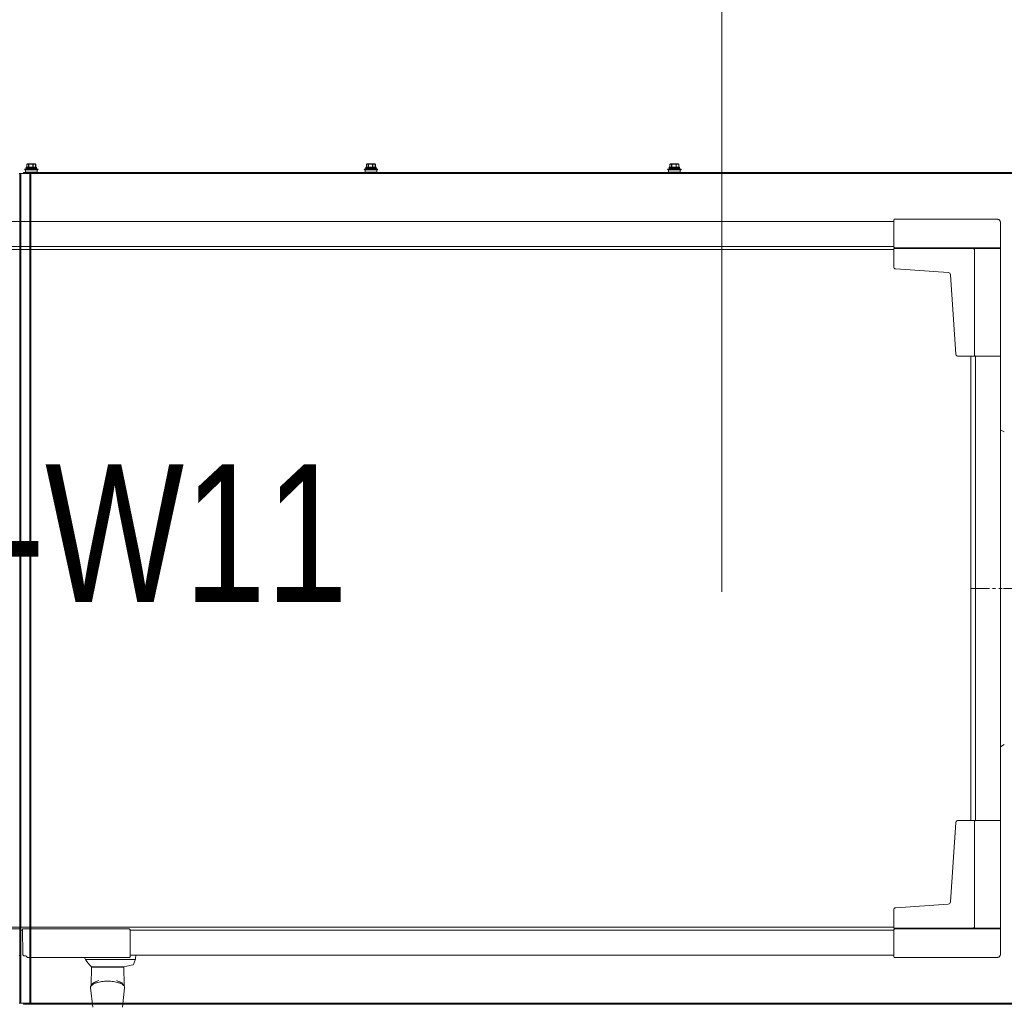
# Model space of a CAD drawing. Header units: millimetres. Extents: x -3034 to 546681, y -100001 to 133386.
# Tile 79 of 124: x 88130 to 89135, y -15458 to -14452. Entities that reach past the tile are written whole.
import ezdxf

# ---------------------------------------------------------------- set-up
doc = ezdxf.new("R2010")
doc.units = ezdxf.units.MM
doc.linetypes.add('ACAD_ISO03W100', pattern=[150, 60, -90])
doc.linetypes.add('CENTER2', pattern=[28.575, 19.05, -3.175, 3.175, -3.175])
for name, color, linetype in [('___INST__AR_podstawy', 3, 'Continuous'), ('ELEK CIENKIE', 80, 'Continuous'), ('ELEK ODGROMÓWKA', 214, 'Continuous')]:
    doc.layers.add(name, color=color, linetype=linetype)
doc.layers.add('HVAC_WENTYLACJA_ETYKIETY', color=3, linetype='Continuous', lineweight=18)
doc.layers.add('Visible', color=7, linetype='Continuous', lineweight=70)
doc.styles.add('DYN_DIM', font='txt')

# ---------------------------------------------------------------- blocks, each defined once
blk = doc.blocks.new('iglice')
at = {"layer": 'ELEK CIENKIE', "color": 232, "linetype": 'ACAD_ISO03W100', "ltscale": 3}
blk.add_circle((-27813.9, 9135.3), 7540, dxfattribs=at)
blk = doc.blocks.new('wentDACH')
at = {"color": 8, "linetype": 'Continuous', "lineweight": 9}
for p, q in [((-97898.4, 28798), (-97898.4, 28797.7)), ((-97887.9, 28798), (-97898.4, 28798)), ((-97898.4, 28797.7), (-97887.9, 28797.7)), ((-97888.2, 28798.3), (-97898.1, 28798.3)), ((-97898.1, 28797.4), (-97888.2, 28797.4)), ((-97897.7, 28798.3), (-97897.7, 28801.2)), ((-97897.7, 28798.3), (-97897.7, 28801.2)), ((-97897.7, 28801.2), (-97897.7, 28801.2)), ((-97897.6, 28801.4), (-97897.5, 28801.5)), ((-97897.6, 28801.4), (-97897.6, 28801.4)), ((-97897.5, 28801.5), (-97897.4, 28801.6)), ((-97897.5, 28801.5), (-97897.5, 28801.5)), ((-97897.4, 28801.6), (-97897.3, 28801.6)), ((-97897.2, 28801.7), (-97897.3, 28801.6)), ((-97897.3, 28801.6), (-97897.3, 28801.6)), ((-97896.3, 28801.4), (-97897.3, 28801.4)), ((-97897.2, 28801.7), (-97897.2, 28801.7)), ((-97897.2, 28801.7), (-97897.2, 28801.7)), ((-97897.2, 28801.7), (-97897.2, 28801.7)), ((-97889.2, 28801.7), (-97897.1, 28801.7)), ((-97895, 28801.7), (-97896.2, 28801.7)), ((-97896, 28798.3), (-97896, 28801.2)), ((-97896, 28801.2), (-97895.8, 28801.2)), ((-97895.8, 28798.3), (-97895.8, 28801.2)), ((-97892.4, 28801.4), (-97894.9, 28801.4)), ((-97890.9, 28801.7), (-97892.3, 28801.7)), ((-97891.5, 28798.3), (-97891.5, 28801.2)), ((-97891.5, 28801.2), (-97891.3, 28801.2)), ((-97891.3, 28798.3), (-97891.3, 28801.2)), ((-97890.8, 28801.4), (-97889.2, 28801.4)), ((-97889.3, 28801.7), (-97889.1, 28801.7)), ((-97889.1, 28801.7), (-97889, 28801.6)), ((-97889, 28801.6), (-97889, 28801.6)), ((-97889, 28801.6), (-97888.9, 28801.6)), ((-97889, 28801.6), (-97889, 28801.6)), ((-97888.9, 28801.6), (-97888.9, 28801.5)), ((-97888.9, 28801.5), (-97888.8, 28801.5)), ((-97888.7, 28801.4), (-97888.8, 28801.5)), ((-97888.8, 28801.5), (-97888.7, 28801.4)), ((-97888.7, 28801.4), (-97888.7, 28801.4)), ((-97888.7, 28798.3), (-97888.7, 28801.2)), ((-97888.7, 28801.2), (-97888.6, 28801.2)), ((-97888.6, 28798.3), (-97888.6, 28801.2)), ((-97887.9, 28798), (-97887.9, 28797.7)), ((-97551.4, 28798), (-97551.4, 28797.7)), ((-97540.9, 28798), (-97551.4, 28798)), ((-97551.4, 28797.7), (-97540.9, 28797.7)), ((-97541.2, 28798.3), (-97551.1, 28798.3)), ((-97551.1, 28797.4), (-97541.2, 28797.4)), ((-97550.7, 28798.3), (-97550.7, 28801.2)), ((-97550.7, 28798.3), (-97550.7, 28801.2)), ((-97550.7, 28801.2), (-97550.7, 28801.2)), ((-97550.6, 28801.4), (-97550.5, 28801.5)), ((-97550.6, 28801.4), (-97550.6, 28801.4)), ((-97550.5, 28801.5), (-97550.4, 28801.6)), ((-97550.5, 28801.5), (-97550.5, 28801.5)), ((-97550.4, 28801.6), (-97550.3, 28801.6)), ((-97550.2, 28801.7), (-97550.3, 28801.6)), ((-97550.3, 28801.6), (-97550.3, 28801.6)), ((-97549.3, 28801.4), (-97550.3, 28801.4)), ((-97550.2, 28801.7), (-97550.2, 28801.7)), ((-97550.2, 28801.7), (-97550.2, 28801.7)), ((-97550.2, 28801.7), (-97550.2, 28801.7)), ((-97542.2, 28801.7), (-97550.1, 28801.7)), ((-97548, 28801.7), (-97549.2, 28801.7)), ((-97549, 28798.3), (-97549, 28801.2)), ((-97549, 28801.2), (-97548.8, 28801.2)), ((-97548.8, 28798.3), (-97548.8, 28801.2)), ((-97545.4, 28801.4), (-97547.9, 28801.4)), ((-97543.9, 28801.7), (-97545.3, 28801.7)), ((-97544.5, 28798.3), (-97544.5, 28801.2)), ((-97544.5, 28801.2), (-97544.3, 28801.2)), ((-97544.3, 28798.3), (-97544.3, 28801.2)), ((-97543.8, 28801.4), (-97542.2, 28801.4)), ((-97542.3, 28801.7), (-97542.1, 28801.7)), ((-97542.1, 28801.7), (-97542, 28801.6)), ((-97542, 28801.6), (-97542, 28801.6)), ((-97542, 28801.6), (-97541.9, 28801.6)), ((-97542, 28801.6), (-97542, 28801.6)), ((-97541.9, 28801.6), (-97541.9, 28801.5)), ((-97541.9, 28801.5), (-97541.8, 28801.5)), ((-97541.7, 28801.4), (-97541.8, 28801.5)), ((-97541.8, 28801.5), (-97541.7, 28801.4)), ((-97541.7, 28801.4), (-97541.7, 28801.4)), ((-97541.7, 28798.3), (-97541.7, 28801.2)), ((-97541.7, 28801.2), (-97541.6, 28801.2)), ((-97541.6, 28798.3), (-97541.6, 28801.2)), ((-97540.9, 28798), (-97540.9, 28797.7)), ((-97241.4, 28798), (-97241.4, 28797.7)), ((-97230.9, 28798), (-97241.4, 28798)), ((-97241.4, 28797.7), (-97230.9, 28797.7)), ((-97231.2, 28798.3), (-97241.1, 28798.3)), ((-97241.1, 28797.4), (-97231.2, 28797.4)), ((-97240.7, 28798.3), (-97240.7, 28801.2)), ((-97240.7, 28798.3), (-97240.7, 28801.2)), ((-97240.7, 28801.2), (-97240.7, 28801.2)), ((-97240.6, 28801.4), (-97240.5, 28801.5)), ((-97240.6, 28801.4), (-97240.6, 28801.4)), ((-97240.5, 28801.5), (-97240.4, 28801.6)), ((-97240.5, 28801.5), (-97240.5, 28801.5)), ((-97240.4, 28801.6), (-97240.3, 28801.6)), ((-97240.2, 28801.7), (-97240.3, 28801.6)), ((-97240.3, 28801.6), (-97240.3, 28801.6)), ((-97239.3, 28801.4), (-97240.3, 28801.4)), ((-97240.2, 28801.7), (-97240.2, 28801.7)), ((-97240.2, 28801.7), (-97240.2, 28801.7)), ((-97240.2, 28801.7), (-97240.2, 28801.7)), ((-97232.2, 28801.7), (-97240.1, 28801.7)), ((-97238, 28801.7), (-97239.2, 28801.7)), ((-97239, 28798.3), (-97239, 28801.2)), ((-97239, 28801.2), (-97238.8, 28801.2)), ((-97238.8, 28798.3), (-97238.8, 28801.2)), ((-97235.4, 28801.4), (-97237.9, 28801.4)), ((-97233.9, 28801.7), (-97235.3, 28801.7)), ((-97234.5, 28798.3), (-97234.5, 28801.2)), ((-97234.5, 28801.2), (-97234.3, 28801.2)), ((-97234.3, 28798.3), (-97234.3, 28801.2)), ((-97233.8, 28801.4), (-97232.2, 28801.4)), ((-97232.3, 28801.7), (-97232.1, 28801.7)), ((-97232.1, 28801.7), (-97232, 28801.6)), ((-97232, 28801.6), (-97232, 28801.6)), ((-97232, 28801.6), (-97231.9, 28801.6)), ((-97232, 28801.6), (-97232, 28801.6)), ((-97231.9, 28801.6), (-97231.9, 28801.5)), ((-97231.9, 28801.5), (-97231.8, 28801.5)), ((-97231.7, 28801.4), (-97231.8, 28801.5)), ((-97231.8, 28801.5), (-97231.7, 28801.4)), ((-97231.7, 28801.4), (-97231.7, 28801.4)), ((-97231.7, 28798.3), (-97231.7, 28801.2)), ((-97231.7, 28801.2), (-97231.6, 28801.2)), ((-97231.6, 28798.3), (-97231.6, 28801.2)), ((-97230.9, 28798), (-97230.9, 28797.7)), ((-97905.4, 28791.9), (-97901, 28791.9)), ((-97904.9, 27944.1), (-97904.9, 28791.7)), ((-97893.5, 28791.7), (-97904.9, 28791.7)), ((-97903.7, 27944.1), (-97903.7, 28791.7)), ((-97901, 28791.7), (-97901, 28792.9)), ((-97901, 28792.9), (-96854.7, 28792.9)), ((-97900.2, 28796.4), (-97899.9, 28795.6)), ((-97886.2, 28796.4), (-97900.2, 28796.4)), ((-97886.4, 28795.6), (-97899.9, 28795.6)), ((-97899.2, 28795.6), (-97899.2, 28793.2)), ((-97887.2, 28793.2), (-97899.2, 28793.2)), ((-97894.7, 27944.1), (-97894.7, 28791.7)), ((-97893.5, 27944.1), (-97893.5, 28791.7)), ((-97893.5, 28791.7), (-96854.7, 28791.7)), ((-97887.2, 28795.6), (-97887.2, 28793.2)), ((-97886.2, 28796.4), (-97886.4, 28795.6)), ((-97553.2, 28796.4), (-97552.9, 28795.6)), ((-97539.2, 28796.4), (-97553.2, 28796.4)), ((-97539.4, 28795.6), (-97552.9, 28795.6)), ((-97552.2, 28795.6), (-97552.2, 28793.2)), ((-97540.2, 28793.2), (-97552.2, 28793.2)), ((-97540.2, 28795.6), (-97540.2, 28793.2)), ((-97539.2, 28796.4), (-97539.4, 28795.6)), ((-97243.2, 28796.4), (-97242.9, 28795.6)), ((-97229.2, 28796.4), (-97243.2, 28796.4)), ((-97229.4, 28795.6), (-97242.9, 28795.6)), ((-97242.2, 28795.6), (-97242.2, 28793.2)), ((-97230.2, 28793.2), (-97242.2, 28793.2)), ((-97230.2, 28795.6), (-97230.2, 28793.2)), ((-97229.2, 28796.4), (-97229.4, 28795.6)), ((-96905.9, 28745), (-97011.6, 28745)), ((-97011.3, 28716), (-97012.1, 28716.7)), ((-97012.1, 28696.5), (-97012.1, 28715.1)), ((-96930.6, 28715.1), (-97012.1, 28715.1)), ((-97010, 28694.3), (-96956.4, 28690.5)), ((-96954.2, 28688.3), (-96948.5, 28607.2)), ((-96929.7, 28605.9), (-96928.9, 28605.1)), ((-96946.2, 28605.1), (-96929.6, 28605.1)), ((-96954.2, 28047.5), (-96948.5, 28128.6)), ((-96946.2, 28130.7), (-96929.6, 28130.7)), ((-96929.7, 28129.9), (-96928.9, 28130.7)), ((-97010, 28041.5), (-96956.4, 28045.3)), ((-97012.1, 28039.3), (-97012.1, 28020.7)), ((-97793, 28019.8), (-97792.2, 28019.1)), ((-96930.6, 28020.7), (-97012.1, 28020.7)), ((-97011.3, 28019.8), (-97012.1, 28019.1)), ((-97786.6, 27989.7), (-97786.3, 27992.9)), ((-97897.3, 27990.8), (-97792.7, 27990.8)), ((-97838.4, 27990), (-97838.4, 27990.8)), ((-97786.9, 27988.6), (-97837.9, 27988.6)), ((-97798.7, 27981.2), (-97789.4, 27983)), ((-97792.7, 27990.8), (-97792.7, 27990.8)), ((-97789.3, 27983), (-97789.4, 27983)), ((-97789.2, 27983.1), (-97789.3, 27983)), ((-97789.1, 27983.2), (-97789.2, 27983.1)), ((-97789, 27983.3), (-97789.1, 27983.2)), ((-97788.9, 27983.4), (-97789, 27983.3)), ((-97788.8, 27983.5), (-97788.9, 27983.4)), ((-97786.8, 27988.9), (-97788.8, 27983.6)), ((-97788.8, 27983.6), (-97788.8, 27983.6)), ((-97788.8, 27983.6), (-97788.8, 27983.5)), ((-97786.7, 27989.1), (-97786.8, 27988.9)), ((-97786.8, 27988.9), (-97786.8, 27988.9)), ((-97786.6, 27989.6), (-97786.7, 27989.4)), ((-97786.7, 27989.4), (-97786.7, 27989.3)), ((-97786.7, 27989.3), (-97786.7, 27989.1)), ((-97786.6, 27989.7), (-97786.6, 27989.6)), ((-96905.9, 27990.8), (-97011.6, 27990.8)), ((-97831.9, 27962.4), (-97831.8, 27980.7)), ((-97798.5, 27980.7), (-97831.8, 27980.7)), ((-97803.9, 27981.2), (-97831.3, 27981.2)), ((-97803.9, 27981.2), (-97802.4, 27981.2)), ((-97802.4, 27981.2), (-97798.7, 27981.2)), ((-97798.4, 27962.4), (-97798.5, 27980.7)), ((-97832.5, 27961), (-97832.2, 27961.7)), ((-97832.2, 27961.7), (-97831.8, 27962.5)), ((-97831.8, 27962.5), (-97831.3, 27963.2)), ((-97831.3, 27963.2), (-97830.6, 27963.9)), ((-97830.6, 27963.9), (-97829.7, 27964.6)), ((-97829.7, 27964.6), (-97828.7, 27965.2)), ((-97828.7, 27965.2), (-97827.5, 27965.8)), ((-97827.5, 27965.8), (-97826.4, 27966.3)), ((-97826.4, 27966.3), (-97825.1, 27966.7)), ((-97825.1, 27966.7), (-97824.3, 27967)), ((-97806, 27967), (-97805.3, 27966.7)), ((-97805.3, 27966.7), (-97804, 27966.3)), ((-97804, 27966.3), (-97802.8, 27965.8)), ((-97802.8, 27965.8), (-97801.7, 27965.2)), ((-97801.7, 27965.2), (-97800.7, 27964.6)), ((-97800.7, 27964.6), (-97799.8, 27963.9)), ((-97799.8, 27963.9), (-97799.1, 27963.2)), ((-97799.1, 27963.2), (-97798.5, 27962.5)), ((-97798.5, 27962.5), (-97798.1, 27961.7)), ((-97798.4, 27962.4), (-97798.1, 27961.7)), ((-97798.1, 27961.7), (-97797.9, 27961.2)), ((-97798.1, 27961.7), (-97797.8, 27961)), ((-97832.6, 27960.3), (-97832.5, 27961)), ((-97832.6, 27960.3), (-97832.5, 27961)), ((-97832.5, 27959.8), (-97832.6, 27960.3)), ((-97832.5, 27959.8), (-97832.6, 27960.3)), ((-97832.5, 27961), (-97832.4, 27961.2)), ((-97830.4, 27939.8), (-97832.5, 27959.8)), ((-97799.9, 27939.8), (-97797.8, 27959.8)), ((-97797.8, 27961), (-97797.8, 27960.3)), ((-97797.8, 27960.3), (-97797.8, 27959.8)), ((-97901, 27943.9), (-97905.4, 27943.9)), ((-97893.5, 27944.1), (-97904.9, 27944.1)), ((-97901, 27944.1), (-97901, 27942.9)), ((-96854.7, 27942.9), (-97901, 27942.9)), ((-96854.7, 27944.1), (-97893.5, 27944.1))]:
    blk.add_line(p, q, dxfattribs=at)
at = {"color": 8, "lineweight": 9, "ltscale": 3}
for p, q in [((-97012.1, 28744.5), (-97011.6, 28745)), ((-96903.2, 28742.2), (-96903.2, 27993.6)), ((-97012.1, 28717.1), (-98794.2, 28717.1)), ((-97012.1, 28714.1), (-98794.2, 28714.1)), ((-96930.6, 28715.1), (-96929.7, 28714.2)), ((-96929.7, 28715.1), (-96903.2, 28714.7)), ((-96929.6, 28605.1), (-96929.6, 28605.8)), ((-96933.4, 28605.1), (-96933.4, 28130.7)), ((-96928.7, 28605.1), (-96928.7, 28130.7)), ((-96929.6, 28130.7), (-96929.6, 28130)), ((-98794.2, 28021.7), (-97012.1, 28021.7)), ((-97904.1, 28018.7), (-97902.2, 28018.7)), ((-97792.2, 28018.7), (-97012.1, 28018.7)), ((-96930.6, 28020.7), (-96929.7, 28021.6)), ((-96929.7, 28020.7), (-96903.1, 28021.1)), ((-97904.5, 27993.3), (-97905.5, 27992.3)), ((-97901.8, 27993.3), (-97900.8, 27992.3)), ((-97900.8, 27992.3), (-97899.9, 27992.3)), ((-97792.2, 27992.9), (-97012.1, 27992.9)), ((-97792.2, 27991.3), (-97792.7, 27990.8)), ((-97012.1, 27991.3), (-97011.6, 27990.8))]:
    blk.add_line(p, q, dxfattribs=at)
at = {"color": 8, "lineweight": 9}
for p, q in [((-97012.1, 28744.5), (-97012.1, 28716.7)), ((-97011.3, 28716), (-96903.2, 28716)), ((-96929.7, 28605.9), (-96929.7, 28715.1)), ((-96903.2, 28605.1), (-96928.9, 28605.1)), ((-96929.7, 28129.9), (-96929.7, 28020.7)), ((-96903.2, 28130.7), (-96928.9, 28130.7)), ((-98013.3, 28019.8), (-97904.1, 28019.8)), ((-97904.5, 27993.3), (-97904.1, 28019.8)), ((-97793, 28019.8), (-97902.2, 28019.8)), ((-97901.8, 27993.3), (-97902.2, 28019.8)), ((-97792.2, 27991.3), (-97792.2, 28019.1)), ((-97012.1, 27991.3), (-97012.1, 28019.1)), ((-97011.3, 28019.8), (-96903.2, 28019.8))]:
    blk.add_line(p, q, dxfattribs=at)
at = {"color": 8, "lineweight": 9, "ltscale": 3, "extrusion": (-1.22461e-16, 0, -1)}
for p, q in [((-96899.2, 28527.7), (-96903.2, 28529.9)), ((-96899.2, 28208.2), (-96903.2, 28205.9))]:
    blk.add_line(p, q, dxfattribs=at)
at = {"color": 8, "linetype": 'Continuous', "lineweight": 9, "extrusion": (-1.22461e-16, 0, -1)}
blk.add_line((-96903.2, 28529.9), (-96903.2, 28205.9), dxfattribs=at)
at = {"color": 8, "linetype": 'CENTER2', "lineweight": 9}
blk.add_line((-96933.4, 28367.9), (-96903.2, 28367.9), dxfattribs=at)
at = {"color": 8, "linetype": 'CENTER2', "lineweight": 9, "ltscale": 0.5, "extrusion": (-1.22461e-16, 0, -1)}
blk.add_line((-96847.5, 28367.9), (-96903.2, 28367.9), dxfattribs=at)
at = {"color": 8, "linetype": 'Continuous', "lineweight": 9}
for centre, radius, start, end in [((-97893.2, 28776.6), 21, 97.5391, 109.5099), ((-97898.1, 28798), 0.3, 90, 180), ((-97898.1, 28797.7), 0.3, 180, 270), ((-97897.4, 28801.2), 0.3, 126.4238, 180), ((-97897.4, 28801.2), 0.277, 175.8407, 186.9336), ((-97897.4, 28801.3), 0.241, 128.5817, 130.9525), ((-97897.4, 28801.3), 0.238, 126.6784, 128.5815), ((-97896.5, 28800.2), 1.69, 116.3292, 120.0415), ((-97897.1, 28801.4), 0.3, 90, 120), ((-97897.1, 28801.5), 0.252, 90.0011, 91.7003), ((-97893.2, 28776.6), 21, 70.4901, 82.4609), ((-97889.2, 28801.4), 0.3, 60, 90), ((-97888.9, 28801.2), 0.3, 0, 53.5762), ((-97888.2, 28798), 0.3, 0, 90), ((-97888.2, 28797.7), 0.3, 270, 0), ((-97546.2, 28776.6), 21, 97.5391, 109.5099), ((-97551.1, 28798), 0.3, 90, 180), ((-97551.1, 28797.7), 0.3, 180, 270), ((-97550.4, 28801.2), 0.3, 126.4238, 180), ((-97550.4, 28801.2), 0.277, 175.8407, 186.9336), ((-97550.4, 28801.3), 0.241, 128.5817, 130.9525), ((-97550.4, 28801.3), 0.238, 126.6784, 128.5815), ((-97549.5, 28800.2), 1.69, 116.3292, 120.0415), ((-97550.1, 28801.4), 0.3, 90, 120), ((-97550.1, 28801.5), 0.252, 90.0011, 91.7003), ((-97546.2, 28776.6), 21, 70.4901, 82.4609), ((-97542.2, 28801.4), 0.3, 60, 90), ((-97541.9, 28801.2), 0.3, 0, 53.5762), ((-97541.2, 28798), 0.3, 0, 90), ((-97541.2, 28797.7), 0.3, 270, 0), ((-97236.2, 28776.6), 21, 97.5391, 109.5099), ((-97241.1, 28798), 0.3, 90, 180), ((-97241.1, 28797.7), 0.3, 180, 270), ((-97240.4, 28801.2), 0.3, 126.4238, 180), ((-97240.4, 28801.2), 0.277, 175.8407, 186.9336), ((-97240.4, 28801.3), 0.241, 128.5817, 130.9525), ((-97240.4, 28801.3), 0.238, 126.6784, 128.5815), ((-97239.5, 28800.2), 1.69, 116.3292, 120.0415), ((-97240.1, 28801.4), 0.3, 90, 120), ((-97240.1, 28801.5), 0.252, 90.0011, 91.7003), ((-97236.2, 28776.6), 21, 70.4901, 82.4609), ((-97232.2, 28801.4), 0.3, 60, 90), ((-97231.9, 28801.2), 0.3, 0, 53.5762), ((-97231.2, 28798), 0.3, 0, 90), ((-97231.2, 28797.7), 0.3, 270, 0), ((-97009.9, 28696.5), 2.2, 180.0096, 265.9963), ((-96956.5, 28688.2), 2.37, 4.0593, 85.9494), ((-96946.3, 28607.3), 2.21, 184.1272, 273.5591), ((-96946.3, 28128.5), 2.21, 86.4409, 175.8728), ((-96956.5, 28047.6), 2.37, 274.0506, 355.9407), ((-97009.9, 28039.3), 2.2, 94.0037, 179.9904), ((-97835.4, 27990.3), 3, 185, 213.5309), ((-97803.7, 28011.2), 41, 213.5309, 226.4636), ((-97831.3, 27982.2), 1, 226.4636, 267.2445), ((-97831.3, 27980.7), 0.5, 90, 179.8), ((-97799, 27980.7), 0.5, 0.2, 90), ((-97819.2, 27943.2), 22.8, 109.6555, 109.8837), ((-97818.9, 27942.6), 23.5, 108.756, 109.652), ((-97811.4, 27942.6), 23.5, 70.0699, 71.4186), ((-97830.6, 27960), 1.91, 180.5947, 186.0272), ((-97799.8, 27960), 1.99, 359.323, 9.1435), ((-97799.7, 27960), 1.92, 358.0463, 359.248), ((-97799.7, 27960), 1.91, 353.9369, 358.0464)]:
    blk.add_arc(centre, radius, start, end, dxfattribs=at)
at = {"color": 8, "lineweight": 9}
blk.add_arc((-96905.9, 28742.2), 2.72, 0, 90, dxfattribs=at)
at = {"color": 8, "lineweight": 9, "ltscale": 3}
for centre, radius, start, end in [((-97900, 27989.2), 3.17, 31.7436, 89.9747), ((-96905.9, 27993.6), 2.72, 270, 0)]:
    blk.add_arc(centre, radius, start, end, dxfattribs=at)
at = {"color": 8, "linetype": 'Continuous', "lineweight": 9}
for points, knots in [([(-97897.7, 28801.2), (-97897.6, 28801.2), (-97897.5, 28801.3), (-97897.4, 28801.4), (-97897.3, 28801.4)], [0, 0, 0, 0, 0.258622, 1, 1, 1, 1]), ([(-97897.7, 28801.3), (-97897.7, 28801.3), (-97897.7, 28801.4), (-97897.6, 28801.4), (-97897.6, 28801.4)], [0, 0, 0, 0, 0.508798, 1, 1, 1, 1]), ([(-97897.2, 28801.7), (-97897.3, 28801.6), (-97897.3, 28801.6), (-97897.3, 28801.5), (-97897.3, 28801.4)], [0, 0, 0, 0, 0.487682, 1, 1, 1, 1]), ([(-97897.3, 28801.4), (-97897.3, 28801.4), (-97897.3, 28801.5), (-97897.3, 28801.6), (-97897.2, 28801.7), (-97897.1, 28801.7), (-97897.1, 28801.7)], [0, 0, 0, 0, 0.259185, 0.513105, 0.759396, 1, 1, 1, 1]), ([(-97896.3, 28801.4), (-97896.3, 28801.4), (-97896.3, 28801.5), (-97896.3, 28801.6), (-97896.2, 28801.6), (-97896.2, 28801.7), (-97896.2, 28801.7)], [0, 0, 0, 0, 0.250406, 0.503254, 0.75404, 1, 1, 1, 1]), ([(-97896.1, 28801.7), (-97896.1, 28801.7), (-97896.2, 28801.7), (-97896.3, 28801.6), (-97896.3, 28801.5), (-97896.3, 28801.4), (-97896.3, 28801.4)], [0, 0, 0, 0, 0.240697, 0.486978, 0.740875, 1, 1, 1, 1]), ([(-97896.3, 28801.4), (-97896.3, 28801.4), (-97896.2, 28801.3), (-97896.1, 28801.3), (-97896, 28801.2)], [0, 0, 0, 0, 0.241572, 1, 1, 1, 1]), ([(-97896.2, 28801.7), (-97896.1, 28801.7), (-97896, 28801.6), (-97895.9, 28801.5), (-97895.8, 28801.5)], [0, 0, 0, 0, 0.241665, 1, 1, 1, 1]), ([(-97896.2, 28801.7), (-97896.2, 28801.7), (-97896.1, 28801.7), (-97896.1, 28801.7), (-97896.1, 28801.7)], [0, 0, 0, 0, 0.512379, 1, 1, 1, 1]), ([(-97896, 28801.2), (-97896, 28801.3), (-97896, 28801.4), (-97895.9, 28801.4), (-97895.8, 28801.5)], [0, 0, 0, 0, 0.499375, 1, 1, 1, 1]), ([(-97895.8, 28801.2), (-97895.8, 28801.2), (-97895.8, 28801.3), (-97895.8, 28801.4), (-97895.8, 28801.4), (-97895.8, 28801.5), (-97895.8, 28801.5)], [0, 0, 0, 0, 0.311011, 0.595499, 0.831048, 1, 1, 1, 1]), ([(-97895, 28801.7), (-97895, 28801.7), (-97895, 28801.6), (-97895, 28801.5), (-97895, 28801.5), (-97894.9, 28801.4)], [0, 0, 0, 0, 0.177509, 0.414884, 1, 1, 1, 1]), ([(-97894.9, 28801.7), (-97894.9, 28801.7), (-97894.9, 28801.7), (-97895, 28801.7), (-97895, 28801.7)], [0, 0, 0, 0, 0.450321, 1, 1, 1, 1]), ([(-97894.9, 28801.4), (-97894.9, 28801.4), (-97894.9, 28801.5), (-97894.9, 28801.6), (-97894.9, 28801.7), (-97894.9, 28801.7), (-97894.9, 28801.7), (-97894.9, 28801.7), (-97894.9, 28801.7)], [0, 0, 0, 0, 0.374745, 0.693331, 0.816493, 0.909374, 0.969614, 1, 1, 1, 1]), ([(-97892.3, 28801.7), (-97892.3, 28801.7), (-97892.3, 28801.7), (-97892.4, 28801.7), (-97892.4, 28801.7), (-97892.4, 28801.6), (-97892.4, 28801.5), (-97892.4, 28801.4), (-97892.4, 28801.4)], [0, 0, 0, 0, 0.030416, 0.090737, 0.183718, 0.306963, 0.625593, 1, 1, 1, 1]), ([(-97892.4, 28801.4), (-97892.4, 28801.4), (-97892.4, 28801.5), (-97892.3, 28801.5), (-97892.3, 28801.6), (-97892.3, 28801.6), (-97892.3, 28801.7), (-97892.3, 28801.7)], [0, 0, 0, 0, 0.297271, 0.441547, 0.57721, 0.816523, 1, 1, 1, 1]), ([(-97892.3, 28801.7), (-97892.3, 28801.7), (-97892.3, 28801.7), (-97892.3, 28801.7), (-97892.3, 28801.7)], [0, 0, 0, 0, 0.636177, 1, 1, 1, 1]), ([(-97891.5, 28801.2), (-97891.5, 28801.2), (-97891.5, 28801.3), (-97891.5, 28801.4), (-97891.5, 28801.4), (-97891.5, 28801.5), (-97891.4, 28801.5)], [0, 0, 0, 0, 0.300908, 0.581887, 0.820768, 1, 1, 1, 1]), ([(-97891.4, 28801.5), (-97891.4, 28801.5), (-97891.2, 28801.6), (-97891, 28801.6), (-97890.9, 28801.7)], [0, 0, 0, 0, 0.253035, 1, 1, 1, 1]), ([(-97891.3, 28801.2), (-97891.3, 28801.3), (-97891.3, 28801.3), (-97891.4, 28801.4), (-97891.4, 28801.5), (-97891.4, 28801.5)], [0, 0, 0, 0, 0.51005, 0.761443, 1, 1, 1, 1]), ([(-97891.3, 28801.2), (-97891.2, 28801.2), (-97891.1, 28801.3), (-97890.9, 28801.4), (-97890.8, 28801.4)], [0, 0, 0, 0, 0.253258, 1, 1, 1, 1]), ([(-97890.8, 28801.4), (-97890.8, 28801.4), (-97890.8, 28801.5), (-97890.8, 28801.6), (-97890.9, 28801.7), (-97891, 28801.7), (-97891, 28801.7)], [0, 0, 0, 0, 0.275505, 0.536765, 0.776581, 1, 1, 1, 1]), ([(-97891, 28801.7), (-97891, 28801.7), (-97890.9, 28801.7), (-97890.9, 28801.7), (-97890.9, 28801.7)], [0, 0, 0, 0, 0.468779, 1, 1, 1, 1]), ([(-97890.9, 28801.7), (-97890.9, 28801.6), (-97890.8, 28801.6), (-97890.8, 28801.5), (-97890.8, 28801.4)], [0, 0, 0, 0, 0.485187, 1, 1, 1, 1]), ([(-97889.4, 28801.7), (-97889.4, 28801.7), (-97889.3, 28801.7), (-97889.3, 28801.6), (-97889.2, 28801.5), (-97889.2, 28801.4), (-97889.2, 28801.4)], [0, 0, 0, 0, 0.223573, 0.463515, 0.72475, 1, 1, 1, 1]), ([(-97889.3, 28801.7), (-97889.3, 28801.7), (-97889.3, 28801.7), (-97889.4, 28801.7), (-97889.4, 28801.7)], [0, 0, 0, 0, 0.252574, 1, 1, 1, 1]), ([(-97889.3, 28801.7), (-97889.3, 28801.7), (-97889.2, 28801.6), (-97889.1, 28801.6), (-97889, 28801.6)], [0, 0, 0, 0, 0.248581, 1, 1, 1, 1]), ([(-97889.2, 28801.4), (-97889.2, 28801.4), (-97889.2, 28801.5), (-97889.2, 28801.6), (-97889.2, 28801.6), (-97889.3, 28801.7), (-97889.3, 28801.7)], [0, 0, 0, 0, 0.271827, 0.529056, 0.771486, 1, 1, 1, 1]), ([(-97889.2, 28801.4), (-97889.1, 28801.4), (-97889, 28801.3), (-97888.8, 28801.3), (-97888.7, 28801.2)], [0, 0, 0, 0, 0.246934, 1, 1, 1, 1]), ([(-97888.8, 28801.5), (-97888.8, 28801.5), (-97888.9, 28801.5), (-97888.9, 28801.6), (-97889, 28801.6)], [0, 0, 0, 0, 0.255592, 1, 1, 1, 1]), ([(-97889, 28801.6), (-97889, 28801.6), (-97888.9, 28801.5), (-97888.8, 28801.5), (-97888.8, 28801.5)], [0, 0, 0, 0, 0.248651, 1, 1, 1, 1]), ([(-97888.7, 28801.2), (-97888.7, 28801.2), (-97888.7, 28801.3), (-97888.7, 28801.4), (-97888.7, 28801.4)], [0, 0, 0, 0, 0.267465, 1, 1, 1, 1]), ([(-97550.7, 28801.2), (-97550.6, 28801.2), (-97550.5, 28801.3), (-97550.4, 28801.4), (-97550.3, 28801.4)], [0, 0, 0, 0, 0.258622, 1, 1, 1, 1]), ([(-97550.7, 28801.3), (-97550.7, 28801.3), (-97550.7, 28801.4), (-97550.6, 28801.4), (-97550.6, 28801.4)], [0, 0, 0, 0, 0.508798, 1, 1, 1, 1]), ([(-97550.2, 28801.7), (-97550.3, 28801.6), (-97550.3, 28801.6), (-97550.3, 28801.5), (-97550.3, 28801.4)], [0, 0, 0, 0, 0.487682, 1, 1, 1, 1]), ([(-97550.3, 28801.4), (-97550.3, 28801.4), (-97550.3, 28801.5), (-97550.3, 28801.6), (-97550.2, 28801.7), (-97550.1, 28801.7), (-97550.1, 28801.7)], [0, 0, 0, 0, 0.259185, 0.513105, 0.759396, 1, 1, 1, 1]), ([(-97549.3, 28801.4), (-97549.3, 28801.4), (-97549.3, 28801.5), (-97549.3, 28801.6), (-97549.2, 28801.6), (-97549.2, 28801.7), (-97549.2, 28801.7)], [0, 0, 0, 0, 0.250406, 0.503254, 0.75404, 1, 1, 1, 1]), ([(-97549.1, 28801.7), (-97549.1, 28801.7), (-97549.2, 28801.7), (-97549.3, 28801.6), (-97549.3, 28801.5), (-97549.3, 28801.4), (-97549.3, 28801.4)], [0, 0, 0, 0, 0.240697, 0.486978, 0.740875, 1, 1, 1, 1]), ([(-97549.3, 28801.4), (-97549.3, 28801.4), (-97549.2, 28801.3), (-97549.1, 28801.3), (-97549, 28801.2)], [0, 0, 0, 0, 0.241572, 1, 1, 1, 1]), ([(-97549.2, 28801.7), (-97549.1, 28801.7), (-97549, 28801.6), (-97548.9, 28801.5), (-97548.8, 28801.5)], [0, 0, 0, 0, 0.241665, 1, 1, 1, 1]), ([(-97549.2, 28801.7), (-97549.2, 28801.7), (-97549.1, 28801.7), (-97549.1, 28801.7), (-97549.1, 28801.7)], [0, 0, 0, 0, 0.512379, 1, 1, 1, 1]), ([(-97549, 28801.2), (-97549, 28801.3), (-97549, 28801.4), (-97548.9, 28801.4), (-97548.8, 28801.5)], [0, 0, 0, 0, 0.499375, 1, 1, 1, 1]), ([(-97548.8, 28801.2), (-97548.8, 28801.2), (-97548.8, 28801.3), (-97548.8, 28801.4), (-97548.8, 28801.4), (-97548.8, 28801.5), (-97548.8, 28801.5)], [0, 0, 0, 0, 0.311011, 0.595499, 0.831048, 1, 1, 1, 1]), ([(-97548, 28801.7), (-97548, 28801.7), (-97548, 28801.6), (-97548, 28801.5), (-97548, 28801.5), (-97547.9, 28801.4)], [0, 0, 0, 0, 0.177509, 0.414884, 1, 1, 1, 1]), ([(-97547.9, 28801.7), (-97547.9, 28801.7), (-97547.9, 28801.7), (-97548, 28801.7), (-97548, 28801.7)], [0, 0, 0, 0, 0.450321, 1, 1, 1, 1]), ([(-97547.9, 28801.4), (-97547.9, 28801.4), (-97547.9, 28801.5), (-97547.9, 28801.6), (-97547.9, 28801.7), (-97547.9, 28801.7), (-97547.9, 28801.7), (-97547.9, 28801.7), (-97547.9, 28801.7)], [0, 0, 0, 0, 0.374745, 0.693331, 0.816493, 0.909374, 0.969614, 1, 1, 1, 1]), ([(-97545.3, 28801.7), (-97545.3, 28801.7), (-97545.3, 28801.7), (-97545.4, 28801.7), (-97545.4, 28801.7), (-97545.4, 28801.6), (-97545.4, 28801.5), (-97545.4, 28801.4), (-97545.4, 28801.4)], [0, 0, 0, 0, 0.030416, 0.090737, 0.183718, 0.306963, 0.625593, 1, 1, 1, 1]), ([(-97545.4, 28801.4), (-97545.4, 28801.4), (-97545.4, 28801.5), (-97545.3, 28801.5), (-97545.3, 28801.6), (-97545.3, 28801.6), (-97545.3, 28801.7), (-97545.3, 28801.7)], [0, 0, 0, 0, 0.297271, 0.441547, 0.57721, 0.816523, 1, 1, 1, 1]), ([(-97545.3, 28801.7), (-97545.3, 28801.7), (-97545.3, 28801.7), (-97545.3, 28801.7), (-97545.3, 28801.7)], [0, 0, 0, 0, 0.636177, 1, 1, 1, 1]), ([(-97544.5, 28801.2), (-97544.5, 28801.2), (-97544.5, 28801.3), (-97544.5, 28801.4), (-97544.5, 28801.4), (-97544.5, 28801.5), (-97544.4, 28801.5)], [0, 0, 0, 0, 0.300908, 0.581887, 0.820768, 1, 1, 1, 1]), ([(-97544.4, 28801.5), (-97544.4, 28801.5), (-97544.2, 28801.6), (-97544, 28801.6), (-97543.9, 28801.7)], [0, 0, 0, 0, 0.253035, 1, 1, 1, 1]), ([(-97544.3, 28801.2), (-97544.3, 28801.3), (-97544.3, 28801.3), (-97544.4, 28801.4), (-97544.4, 28801.5), (-97544.4, 28801.5)], [0, 0, 0, 0, 0.51005, 0.761443, 1, 1, 1, 1]), ([(-97544.3, 28801.2), (-97544.2, 28801.2), (-97544.1, 28801.3), (-97543.9, 28801.4), (-97543.8, 28801.4)], [0, 0, 0, 0, 0.253258, 1, 1, 1, 1]), ([(-97543.8, 28801.4), (-97543.8, 28801.4), (-97543.8, 28801.5), (-97543.8, 28801.6), (-97543.9, 28801.7), (-97544, 28801.7), (-97544, 28801.7)], [0, 0, 0, 0, 0.275505, 0.536765, 0.776581, 1, 1, 1, 1]), ([(-97544, 28801.7), (-97544, 28801.7), (-97543.9, 28801.7), (-97543.9, 28801.7), (-97543.9, 28801.7)], [0, 0, 0, 0, 0.468779, 1, 1, 1, 1]), ([(-97543.9, 28801.7), (-97543.9, 28801.6), (-97543.8, 28801.6), (-97543.8, 28801.5), (-97543.8, 28801.4)], [0, 0, 0, 0, 0.485187, 1, 1, 1, 1]), ([(-97542.4, 28801.7), (-97542.4, 28801.7), (-97542.3, 28801.7), (-97542.3, 28801.6), (-97542.2, 28801.5), (-97542.2, 28801.4), (-97542.2, 28801.4)], [0, 0, 0, 0, 0.223573, 0.463515, 0.72475, 1, 1, 1, 1]), ([(-97542.3, 28801.7), (-97542.3, 28801.7), (-97542.3, 28801.7), (-97542.4, 28801.7), (-97542.4, 28801.7)], [0, 0, 0, 0, 0.252574, 1, 1, 1, 1]), ([(-97542.3, 28801.7), (-97542.3, 28801.7), (-97542.2, 28801.6), (-97542.1, 28801.6), (-97542, 28801.6)], [0, 0, 0, 0, 0.248581, 1, 1, 1, 1]), ([(-97542.2, 28801.4), (-97542.2, 28801.4), (-97542.2, 28801.5), (-97542.2, 28801.6), (-97542.2, 28801.6), (-97542.3, 28801.7), (-97542.3, 28801.7)], [0, 0, 0, 0, 0.271827, 0.529056, 0.771486, 1, 1, 1, 1]), ([(-97542.2, 28801.4), (-97542.1, 28801.4), (-97542, 28801.3), (-97541.8, 28801.3), (-97541.7, 28801.2)], [0, 0, 0, 0, 0.246934, 1, 1, 1, 1]), ([(-97541.8, 28801.5), (-97541.8, 28801.5), (-97541.9, 28801.5), (-97541.9, 28801.6), (-97542, 28801.6)], [0, 0, 0, 0, 0.255592, 1, 1, 1, 1]), ([(-97542, 28801.6), (-97542, 28801.6), (-97541.9, 28801.5), (-97541.8, 28801.5), (-97541.8, 28801.5)], [0, 0, 0, 0, 0.248651, 1, 1, 1, 1]), ([(-97541.7, 28801.2), (-97541.7, 28801.2), (-97541.7, 28801.3), (-97541.7, 28801.4), (-97541.7, 28801.4)], [0, 0, 0, 0, 0.267465, 1, 1, 1, 1]), ([(-97240.7, 28801.2), (-97240.6, 28801.2), (-97240.5, 28801.3), (-97240.4, 28801.4), (-97240.3, 28801.4)], [0, 0, 0, 0, 0.258622, 1, 1, 1, 1]), ([(-97240.7, 28801.3), (-97240.7, 28801.3), (-97240.7, 28801.4), (-97240.6, 28801.4), (-97240.6, 28801.4)], [0, 0, 0, 0, 0.508798, 1, 1, 1, 1]), ([(-97240.2, 28801.7), (-97240.3, 28801.6), (-97240.3, 28801.6), (-97240.3, 28801.5), (-97240.3, 28801.4)], [0, 0, 0, 0, 0.487682, 1, 1, 1, 1]), ([(-97240.3, 28801.4), (-97240.3, 28801.4), (-97240.3, 28801.5), (-97240.3, 28801.6), (-97240.2, 28801.7), (-97240.1, 28801.7), (-97240.1, 28801.7)], [0, 0, 0, 0, 0.259185, 0.513105, 0.759396, 1, 1, 1, 1]), ([(-97239.3, 28801.4), (-97239.3, 28801.4), (-97239.3, 28801.5), (-97239.3, 28801.6), (-97239.2, 28801.6), (-97239.2, 28801.7), (-97239.2, 28801.7)], [0, 0, 0, 0, 0.250406, 0.503254, 0.75404, 1, 1, 1, 1]), ([(-97239.1, 28801.7), (-97239.1, 28801.7), (-97239.2, 28801.7), (-97239.3, 28801.6), (-97239.3, 28801.5), (-97239.3, 28801.4), (-97239.3, 28801.4)], [0, 0, 0, 0, 0.240697, 0.486978, 0.740875, 1, 1, 1, 1]), ([(-97239.3, 28801.4), (-97239.3, 28801.4), (-97239.2, 28801.3), (-97239.1, 28801.3), (-97239, 28801.2)], [0, 0, 0, 0, 0.241572, 1, 1, 1, 1]), ([(-97239.2, 28801.7), (-97239.1, 28801.7), (-97239, 28801.6), (-97238.9, 28801.5), (-97238.8, 28801.5)], [0, 0, 0, 0, 0.241665, 1, 1, 1, 1]), ([(-97239.2, 28801.7), (-97239.2, 28801.7), (-97239.1, 28801.7), (-97239.1, 28801.7), (-97239.1, 28801.7)], [0, 0, 0, 0, 0.512379, 1, 1, 1, 1]), ([(-97239, 28801.2), (-97239, 28801.3), (-97239, 28801.4), (-97238.9, 28801.4), (-97238.8, 28801.5)], [0, 0, 0, 0, 0.499375, 1, 1, 1, 1]), ([(-97238.8, 28801.2), (-97238.8, 28801.2), (-97238.8, 28801.3), (-97238.8, 28801.4), (-97238.8, 28801.4), (-97238.8, 28801.5), (-97238.8, 28801.5)], [0, 0, 0, 0, 0.311011, 0.595499, 0.831048, 1, 1, 1, 1]), ([(-97238, 28801.7), (-97238, 28801.7), (-97238, 28801.6), (-97238, 28801.5), (-97238, 28801.5), (-97237.9, 28801.4)], [0, 0, 0, 0, 0.177509, 0.414884, 1, 1, 1, 1]), ([(-97237.9, 28801.7), (-97237.9, 28801.7), (-97237.9, 28801.7), (-97238, 28801.7), (-97238, 28801.7)], [0, 0, 0, 0, 0.450321, 1, 1, 1, 1]), ([(-97237.9, 28801.4), (-97237.9, 28801.4), (-97237.9, 28801.5), (-97237.9, 28801.6), (-97237.9, 28801.7), (-97237.9, 28801.7), (-97237.9, 28801.7), (-97237.9, 28801.7), (-97237.9, 28801.7)], [0, 0, 0, 0, 0.374745, 0.693331, 0.816493, 0.909374, 0.969614, 1, 1, 1, 1]), ([(-97235.3, 28801.7), (-97235.3, 28801.7), (-97235.3, 28801.7), (-97235.4, 28801.7), (-97235.4, 28801.7), (-97235.4, 28801.6), (-97235.4, 28801.5), (-97235.4, 28801.4), (-97235.4, 28801.4)], [0, 0, 0, 0, 0.030416, 0.090737, 0.183718, 0.306963, 0.625593, 1, 1, 1, 1]), ([(-97235.4, 28801.4), (-97235.4, 28801.4), (-97235.4, 28801.5), (-97235.3, 28801.5), (-97235.3, 28801.6), (-97235.3, 28801.6), (-97235.3, 28801.7), (-97235.3, 28801.7)], [0, 0, 0, 0, 0.297271, 0.441547, 0.57721, 0.816523, 1, 1, 1, 1]), ([(-97235.3, 28801.7), (-97235.3, 28801.7), (-97235.3, 28801.7), (-97235.3, 28801.7), (-97235.3, 28801.7)], [0, 0, 0, 0, 0.636177, 1, 1, 1, 1]), ([(-97234.5, 28801.2), (-97234.5, 28801.2), (-97234.5, 28801.3), (-97234.5, 28801.4), (-97234.5, 28801.4), (-97234.5, 28801.5), (-97234.4, 28801.5)], [0, 0, 0, 0, 0.300908, 0.581887, 0.820768, 1, 1, 1, 1]), ([(-97234.4, 28801.5), (-97234.4, 28801.5), (-97234.2, 28801.6), (-97234, 28801.6), (-97233.9, 28801.7)], [0, 0, 0, 0, 0.253035, 1, 1, 1, 1]), ([(-97234.3, 28801.2), (-97234.3, 28801.3), (-97234.3, 28801.3), (-97234.4, 28801.4), (-97234.4, 28801.5), (-97234.4, 28801.5)], [0, 0, 0, 0, 0.51005, 0.761443, 1, 1, 1, 1]), ([(-97234.3, 28801.2), (-97234.2, 28801.2), (-97234.1, 28801.3), (-97233.9, 28801.4), (-97233.8, 28801.4)], [0, 0, 0, 0, 0.253258, 1, 1, 1, 1]), ([(-97233.8, 28801.4), (-97233.8, 28801.4), (-97233.8, 28801.5), (-97233.8, 28801.6), (-97233.9, 28801.7), (-97234, 28801.7), (-97234, 28801.7)], [0, 0, 0, 0, 0.275505, 0.536765, 0.776581, 1, 1, 1, 1]), ([(-97234, 28801.7), (-97234, 28801.7), (-97233.9, 28801.7), (-97233.9, 28801.7), (-97233.9, 28801.7)], [0, 0, 0, 0, 0.468779, 1, 1, 1, 1]), ([(-97233.9, 28801.7), (-97233.9, 28801.6), (-97233.8, 28801.6), (-97233.8, 28801.5), (-97233.8, 28801.4)], [0, 0, 0, 0, 0.485187, 1, 1, 1, 1]), ([(-97232.4, 28801.7), (-97232.4, 28801.7), (-97232.3, 28801.7), (-97232.3, 28801.6), (-97232.2, 28801.5), (-97232.2, 28801.4), (-97232.2, 28801.4)], [0, 0, 0, 0, 0.223573, 0.463515, 0.72475, 1, 1, 1, 1]), ([(-97232.3, 28801.7), (-97232.3, 28801.7), (-97232.3, 28801.7), (-97232.4, 28801.7), (-97232.4, 28801.7)], [0, 0, 0, 0, 0.252574, 1, 1, 1, 1]), ([(-97232.3, 28801.7), (-97232.3, 28801.7), (-97232.2, 28801.6), (-97232.1, 28801.6), (-97232, 28801.6)], [0, 0, 0, 0, 0.248581, 1, 1, 1, 1]), ([(-97232.2, 28801.4), (-97232.2, 28801.4), (-97232.2, 28801.5), (-97232.2, 28801.6), (-97232.2, 28801.6), (-97232.3, 28801.7), (-97232.3, 28801.7)], [0, 0, 0, 0, 0.271827, 0.529056, 0.771486, 1, 1, 1, 1]), ([(-97232.2, 28801.4), (-97232.1, 28801.4), (-97232, 28801.3), (-97231.8, 28801.3), (-97231.7, 28801.2)], [0, 0, 0, 0, 0.246934, 1, 1, 1, 1]), ([(-97231.8, 28801.5), (-97231.8, 28801.5), (-97231.9, 28801.5), (-97231.9, 28801.6), (-97232, 28801.6)], [0, 0, 0, 0, 0.255592, 1, 1, 1, 1]), ([(-97232, 28801.6), (-97232, 28801.6), (-97231.9, 28801.5), (-97231.8, 28801.5), (-97231.8, 28801.5)], [0, 0, 0, 0, 0.248651, 1, 1, 1, 1]), ([(-97231.7, 28801.2), (-97231.7, 28801.2), (-97231.7, 28801.3), (-97231.7, 28801.4), (-97231.7, 28801.4)], [0, 0, 0, 0, 0.267465, 1, 1, 1, 1]), ([(-97832.6, 27960), (-97832.6, 27960.3), (-97832.4, 27960.9), (-97832.1, 27961.4), (-97831.9, 27961.7)], [0, 0, 0, 0, 0.462032, 1, 1, 1, 1]), ([(-97831.9, 27961.7), (-97831.6, 27962), (-97831, 27962.5), (-97829.4, 27963.7), (-97828, 27964.3), (-97826.9, 27964.7)], [0, 0, 0, 0, 0.194743, 0.424859, 1, 1, 1, 1]), ([(-97826.5, 27964.8), (-97824.8, 27965.4), (-97821, 27966.3), (-97817.2, 27966.5), (-97815.2, 27966.5)], [0, 0, 0, 0, 0.467369, 1, 1, 1, 1]), ([(-97815.2, 27966.5), (-97813.1, 27966.5), (-97809.3, 27966.3), (-97805.6, 27965.4), (-97803.9, 27964.9)], [0, 0, 0, 0, 0.531663, 1, 1, 1, 1]), ([(-97803.4, 27964.7), (-97802.3, 27964.3), (-97800.9, 27963.7), (-97799.3, 27962.5), (-97798.7, 27961.9), (-97798.4, 27961.7)], [0, 0, 0, 0, 0.574731, 0.806238, 1, 1, 1, 1]), ([(-97798.4, 27961.7), (-97798.3, 27961.5), (-97798.1, 27961.1), (-97797.8, 27960.7), (-97797.8, 27960.3)], [0, 0, 0, 0, 0.276173, 1, 1, 1, 1])]:
    blk.add_open_spline(points, degree=3, knots=knots, dxfattribs=at)
for points in [[(-97897.1, 28801.7), (-97897.1, 28801.7), (-97897.2, 28801.7), (-97897.2, 28801.7)], [(-97895.8, 28801.5), (-97895.5, 28801.5), (-97895.3, 28801.6), (-97895, 28801.7)], [(-97895.8, 28801.2), (-97895.5, 28801.3), (-97895.2, 28801.4), (-97894.9, 28801.4)], [(-97892.4, 28801.4), (-97892.1, 28801.4), (-97891.8, 28801.3), (-97891.5, 28801.2)], [(-97892.3, 28801.7), (-97892, 28801.6), (-97891.7, 28801.5), (-97891.4, 28801.5)], [(-97888.7, 28801.4), (-97888.8, 28801.5), (-97888.8, 28801.5), (-97888.8, 28801.5)], [(-97888.7, 28801.4), (-97888.7, 28801.4), (-97888.7, 28801.4), (-97888.7, 28801.4)], [(-97550.1, 28801.7), (-97550.1, 28801.7), (-97550.2, 28801.7), (-97550.2, 28801.7)], [(-97548.8, 28801.5), (-97548.5, 28801.5), (-97548.3, 28801.6), (-97548, 28801.7)], [(-97548.8, 28801.2), (-97548.5, 28801.3), (-97548.2, 28801.4), (-97547.9, 28801.4)], [(-97545.4, 28801.4), (-97545.1, 28801.4), (-97544.8, 28801.3), (-97544.5, 28801.2)], [(-97545.3, 28801.7), (-97545, 28801.6), (-97544.7, 28801.5), (-97544.4, 28801.5)], [(-97541.7, 28801.4), (-97541.8, 28801.5), (-97541.8, 28801.5), (-97541.8, 28801.5)], [(-97541.7, 28801.4), (-97541.7, 28801.4), (-97541.7, 28801.4), (-97541.7, 28801.4)], [(-97240.1, 28801.7), (-97240.1, 28801.7), (-97240.2, 28801.7), (-97240.2, 28801.7)], [(-97238.8, 28801.5), (-97238.5, 28801.5), (-97238.3, 28801.6), (-97238, 28801.7)], [(-97238.8, 28801.2), (-97238.5, 28801.3), (-97238.2, 28801.4), (-97237.9, 28801.4)], [(-97235.4, 28801.4), (-97235.1, 28801.4), (-97234.8, 28801.3), (-97234.5, 28801.2)], [(-97235.3, 28801.7), (-97235, 28801.6), (-97234.7, 28801.5), (-97234.4, 28801.5)], [(-97231.7, 28801.4), (-97231.8, 28801.5), (-97231.8, 28801.5), (-97231.8, 28801.5)], [(-97231.7, 28801.4), (-97231.7, 28801.4), (-97231.7, 28801.4), (-97231.7, 28801.4)]]:
    blk.add_open_spline(points, degree=3, dxfattribs=at)
at = {"layer": 'Visible', "color": 8, "linetype": 'Continuous', "lineweight": 9, "ltscale": 3}
blk.add_line((-98794.2, 28742.9), (-97012.1, 28742.9), dxfattribs=at)
at = {"color": 8, "lineweight": 9, "style": 'DYN_DIM', "width": 0.8}
blk.add_text('N4-W11', height=140.62, dxfattribs=at).set_placement((-98121.5, 28354))

msp = doc.modelspace()

# ---------------------------------------------------------------- linework, layer by layer
at = {"layer": 'HVAC_WENTYLACJA_ETYKIETY'}
msp.add_lwpolyline([(88846.862, -15036.678), (88846.862, -13158.807), (88846.862, -13158.807)], dxfattribs=at)

# ---------------------------------------------------------------- block references
at = {"layer": '___INST__AR_podstawy', "color": 210, "lineweight": 40}
msp.add_blockref('wentDACH', (186034.592, -43400.942), dxfattribs=at)
at = {"layer": 'ELEK ODGROMÓWKA'}
msp.add_blockref('iglice', (111335.99, -24243.943), dxfattribs=at)

doc.saveas('drawing.dxf')
